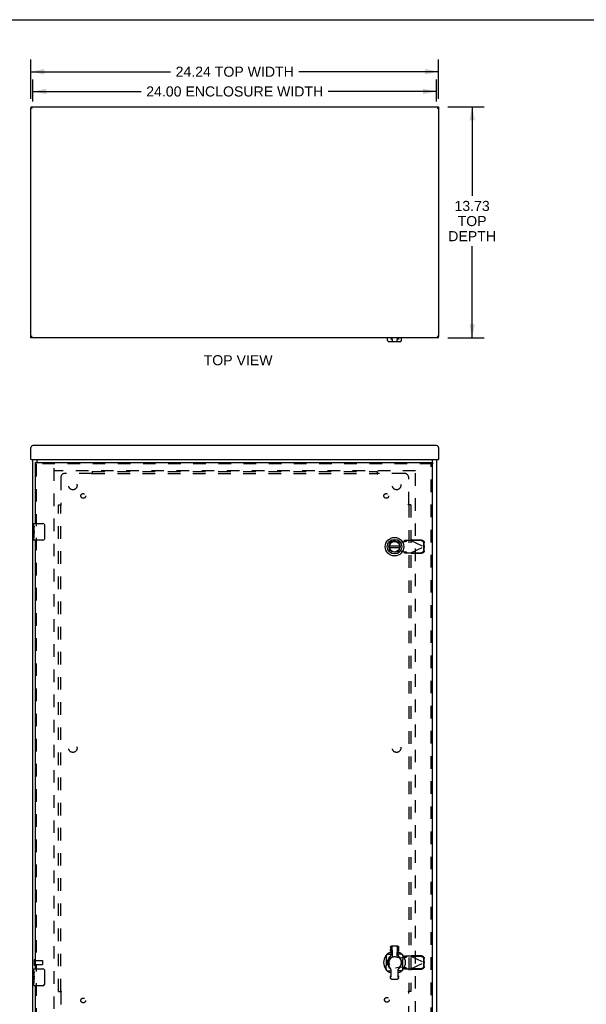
# Model space of a CAD drawing. Header units: inches. Extents: x 0 to 136, y 0 to 88.
# Tile 3 of 5: x 33 to 67, y 29 to 88. Entities that reach past the tile are written whole.
import ezdxf

# ---------------------------------------------------------------- set-up
doc = ezdxf.new("R2010")
doc.units = ezdxf.units.IN
doc.header["$LTSCALE"] = 7.48
doc.header["$MEASUREMENT"] = 0
doc.linetypes.add('HIDDEN', pattern=[0.2, 0.1, -0.1])
doc.layers.get('0').update_dxf_attribs({"linetype": 'CONTINUOUS'})
for name, color, linetype in [('DEFAULT_2', 8, 'HIDDEN'), ('DIMENSIONS', 7, 'CONTINUOUS'), ('DOOR_ASSEMBLY', 7, 'CONTINUOUS'), ('SUBPANEL', 7, 'CONTINUOUS')]:
    doc.layers.add(name, color=color, linetype=linetype)
doc.styles.get("Standard").update_dxf_attribs({"font": 'arial.ttf'})
doc.dimstyles.new('DIMSTYLE_1', dxfattribs={"dimtxt": 0.6, "dimasz": 0.8, "dimexe": 0.09, "dimexo": 0.07, "dimgap": 0.0375, "dimtad": 0, "dimtih": 1, "dimtoh": 1, "dimzin": 4, "dimdsep": 46, "dimtxsty": 'Standard', "dimblk": '_FILLED', "dimblk1": '_FILLED', "dimblk2": '_FILLED', "dimcen": 0.09, "dimadec": 3, "dimazin": 1, "dimtfac": 1, "dimtdec": 3, "dimtofl": 0, "dimtmove": 0, "dimatfit": 3, "dimldrblk": '_FILLED', "dimfxl": 0, "dimtolj": 1, "dimtzin": 4, "dimarcsym": 0})

# ---------------------------------------------------------------- blocks, each defined once
blk = doc.blocks.new('_FILLED')
at = {"color": 0, "linetype": 'ByBlock'}
blk.add_solid([(0, 0), (-1, 0.2), (-1, -0.2)], dxfattribs=at)
blk = doc.blocks.new('*D1')
at = {"layer": 'DIMENSIONS', "color": 2, "linetype": 'Continuous'}
for p, q in [((58.493, 82.815), (60.648, 82.815)), ((59.928, 82.815), (59.928, 77.521)), ((59.928, 69.082), (59.928, 74.521)), ((58.493, 69.082), (60.648, 69.082))]:
    blk.add_line(p, q, dxfattribs=at)
at = {"layer": 'DIMENSIONS', "color": 2, "linetype": 'Continuous', "xscale": 0.8, "yscale": 0.8, "zscale": 0.8}
for p, rotation in [((59.928, 82.815), 90), ((59.928, 69.082), 270)]:
    blk.add_blockref('_FILLED', p, dxfattribs=dict(at, rotation=rotation))
at = {"layer": 'DIMENSIONS', "color": 2, "linetype": 'Continuous', "insert": (59.928, 77.221), "char_height": 0.6, "width": 2.83494, "attachment_point": 2, "line_spacing_factor": 0.9}
blk.add_mtext('13.73\\PTOP\\PDEPTH', dxfattribs=at)
blk = doc.blocks.new('*D2')
at = {"layer": 'DIMENSIONS', "color": 2, "linetype": 'Continuous'}
for p, q in [((33.815, 83.134), (33.815, 84.451)), ((57.815, 83.134), (57.815, 84.451)), ((33.815, 83.731), (40.26, 83.731)), ((57.815, 83.731), (51.37, 83.731))]:
    blk.add_line(p, q, dxfattribs=at)
at = {"layer": 'DIMENSIONS', "color": 2, "linetype": 'Continuous', "xscale": 0.8, "yscale": 0.8, "zscale": 0.8, "rotation": 180}
blk.add_blockref('_FILLED', (33.815, 83.731), dxfattribs=at)
at = {"layer": 'DIMENSIONS', "color": 2, "linetype": 'Continuous', "xscale": 0.8, "yscale": 0.8, "zscale": 0.8}
blk.add_blockref('_FILLED', (57.815, 83.731), dxfattribs=at)
at = {"layer": 'DIMENSIONS', "color": 2, "linetype": 'Continuous', "insert": (45.815, 84.031), "char_height": 0.6, "width": 10.51004, "attachment_point": 2, "line_spacing_factor": 0.9}
blk.add_mtext('24.00 ENCLOSURE WIDTH', dxfattribs=at)
blk = doc.blocks.new('*D3')
at = {"layer": 'DIMENSIONS', "color": 2, "linetype": 'Continuous'}
for p, q in [((33.697, 83.3), (33.697, 85.626)), ((57.933, 83.3), (57.933, 85.626)), ((33.697, 84.906), (42.004, 84.906)), ((57.933, 84.906), (49.626, 84.906))]:
    blk.add_line(p, q, dxfattribs=at)
at = {"layer": 'DIMENSIONS', "color": 2, "linetype": 'Continuous', "xscale": 0.8, "yscale": 0.8, "zscale": 0.8, "rotation": 180}
blk.add_blockref('_FILLED', (33.697, 84.906), dxfattribs=at)
at = {"layer": 'DIMENSIONS', "color": 2, "linetype": 'Continuous', "xscale": 0.8, "yscale": 0.8, "zscale": 0.8}
blk.add_blockref('_FILLED', (57.933, 84.906), dxfattribs=at)
at = {"layer": 'DIMENSIONS', "color": 2, "linetype": 'Continuous', "insert": (45.815, 85.206), "char_height": 0.6, "width": 7.02156, "attachment_point": 2, "line_spacing_factor": 0.9}
blk.add_mtext('24.24 TOP WIDTH', dxfattribs=at)

msp = doc.modelspace()

# ---------------------------------------------------------------- linework, layer by layer
at = {"color": 7, "linetype": 'Continuous'}
for p, q in [((0, 88), (136, 88)), ((33.697, 82.815), (33.697, 82.74)), ((57.933, 82.815), (57.933, 82.74)), ((33.697, 69.082), (33.697, 69.157)), ((57.933, 69.082), (57.933, 69.157)), ((33.717, 61.835), (33.697, 61.835)), ((57.913, 61.835), (57.933, 61.835))]:
    msp.add_line(p, q, dxfattribs=at)
at = {"color": 3, "linetype": 'Continuous'}
for p, q in [((33.697, 82.815), (57.933, 82.815)), ((33.697, 69.157), (33.697, 82.74)), ((57.933, 82.74), (57.933, 69.157)), ((57.933, 69.082), (33.697, 69.082)), ((33.697, 61.835), (33.697, 62.543)), ((57.816, 62.66), (33.814, 62.66)), ((57.933, 62.543), (57.933, 61.835)), ((33.717, 61.835), (57.913, 61.835)), ((33.815, 26.66), (33.815, 61.835)), ((34.055, 61.835), (34.055, 61.648)), ((57.575, 61.305), (57.575, 61.835)), ((57.815, 61.835), (57.815, 26.66))]:
    msp.add_line(p, q, dxfattribs=at)
at = {"color": 7, "linetype": 'Continuous'}
for points in [[(33.772, 82.72), (33.771, 82.721), (33.769, 82.722), (33.767, 82.722), (33.765, 82.723), (33.763, 82.724), (33.761, 82.725), (33.76, 82.726), (33.758, 82.726), (33.756, 82.727), (33.754, 82.728), (33.752, 82.729), (33.75, 82.729), (33.748, 82.73), (33.746, 82.731), (33.744, 82.731), (33.743, 82.732), (33.741, 82.733), (33.739, 82.733), (33.737, 82.734), (33.735, 82.734), (33.733, 82.735), (33.731, 82.735), (33.729, 82.736), (33.727, 82.736), (33.726, 82.737), (33.724, 82.737), (33.722, 82.737), (33.72, 82.738), (33.718, 82.738), (33.716, 82.738), (33.714, 82.738), (33.712, 82.739), (33.71, 82.739), (33.709, 82.739), (33.707, 82.739), (33.705, 82.739), (33.703, 82.739), (33.701, 82.74), (33.699, 82.74), (33.697, 82.74)], [(57.933, 82.74), (57.931, 82.74), (57.929, 82.74), (57.928, 82.739), (57.926, 82.739), (57.924, 82.739), (57.922, 82.739), (57.92, 82.739), (57.918, 82.739), (57.916, 82.738), (57.914, 82.738), (57.912, 82.738), (57.911, 82.738), (57.909, 82.737), (57.907, 82.737), (57.905, 82.737), (57.903, 82.736), (57.901, 82.736), (57.899, 82.735), (57.897, 82.735), (57.895, 82.734), (57.894, 82.734), (57.892, 82.733), (57.89, 82.733), (57.888, 82.732), (57.886, 82.731), (57.884, 82.731), (57.882, 82.73), (57.88, 82.729), (57.879, 82.729), (57.877, 82.728), (57.875, 82.727), (57.873, 82.726), (57.871, 82.726), (57.869, 82.725), (57.867, 82.724), (57.865, 82.723), (57.863, 82.722), (57.862, 82.722), (57.86, 82.721), (57.858, 82.72)], [(33.697, 69.157), (33.699, 69.157), (33.701, 69.157), (33.703, 69.157), (33.705, 69.157), (33.707, 69.157), (33.709, 69.157), (33.71, 69.157), (33.712, 69.157), (33.714, 69.158), (33.716, 69.158), (33.718, 69.158), (33.72, 69.158), (33.722, 69.159), (33.724, 69.159), (33.726, 69.16), (33.727, 69.16), (33.729, 69.16), (33.731, 69.161), (33.733, 69.161), (33.735, 69.162), (33.737, 69.162), (33.739, 69.163), (33.741, 69.163), (33.743, 69.164), (33.744, 69.165), (33.746, 69.165), (33.748, 69.166), (33.75, 69.167), (33.752, 69.167), (33.754, 69.168), (33.756, 69.169), (33.758, 69.17), (33.76, 69.17), (33.761, 69.171), (33.763, 69.172), (33.765, 69.173), (33.767, 69.174), (33.769, 69.175), (33.771, 69.175), (33.772, 69.176)], [(57.858, 69.176), (57.86, 69.175), (57.862, 69.175), (57.863, 69.174), (57.865, 69.173), (57.867, 69.172), (57.869, 69.171), (57.871, 69.17), (57.873, 69.17), (57.875, 69.169), (57.877, 69.168), (57.879, 69.167), (57.88, 69.167), (57.882, 69.166), (57.884, 69.165), (57.886, 69.165), (57.888, 69.164), (57.89, 69.163), (57.892, 69.163), (57.894, 69.162), (57.895, 69.162), (57.897, 69.161), (57.899, 69.161), (57.901, 69.16), (57.903, 69.16), (57.905, 69.16), (57.907, 69.159), (57.909, 69.159), (57.911, 69.158), (57.912, 69.158), (57.914, 69.158), (57.916, 69.158), (57.918, 69.157), (57.92, 69.157), (57.922, 69.157), (57.924, 69.157), (57.926, 69.157), (57.928, 69.157), (57.929, 69.157), (57.931, 69.157), (57.933, 69.157)]]:
    msp.add_lwpolyline(points, dxfattribs=at)
at = {"color": 3, "linetype": 'Continuous'}
for centre, radius, start, end in [((33.814, 62.543), 0.117, 90, 180), ((57.816, 62.543), 0.117, 0, 90), ((57.513, 61.305), 0.0625, 327.1794, 360)]:
    msp.add_arc(centre, radius, start, end, dxfattribs=at)
at = {"layer": 'DEFAULT_2', "color": 8, "linetype": 'HIDDEN'}
for p, q in [((35.065, 61.311), (35.065, 27.365)), ((56.565, 61.167), (35.065, 61.167)), ((56.565, 27.365), (56.565, 61.311)), ((33.89, 32.052), (33.89, 31.768)), ((33.933, 32.052), (33.933, 31.768)), ((33.933, 32.034), (34.38, 32.034)), ((33.933, 31.786), (34.38, 31.786)), ((34.39, 32.024), (34.39, 31.796))]:
    msp.add_line(p, q, dxfattribs=at)
for centre, radius, start, end in [((33.912, 32.052), 0.0215, 0, 180), ((33.912, 31.768), 0.0215, 180, 360), ((34.38, 32.024), 0.01, 0, 90), ((34.38, 31.796), 0.01, 270, 360)]:
    msp.add_arc(centre, radius, start, end, dxfattribs=at)
at = {"layer": 'DOOR_ASSEMBLY', "color": 7, "linetype": 'Continuous'}
for p, q in [((54.906, 68.917), (54.906, 69.082)), ((54.965, 68.858), (55.665, 68.858)), ((55.107, 69.062), (55.106, 69.082)), ((55.107, 69.062), (55.108, 69.056)), ((55.108, 69.056), (55.109, 69.029)), ((55.109, 69.029), (55.111, 69.001)), ((55.111, 69.001), (55.111, 68.995)), ((55.111, 68.995), (55.112, 68.973)), ((55.112, 68.973), (55.111, 68.995)), ((55.163, 69.082), (55.173, 68.89)), ((55.467, 69.082), (55.458, 68.89)), ((55.524, 69.082), (55.518, 68.973)), ((55.52, 69.005), (55.518, 68.973)), ((55.521, 69.034), (55.52, 69.013)), ((55.52, 69.013), (55.52, 69.005)), ((55.522, 69.042), (55.521, 69.034)), ((55.522, 69.042), (55.524, 69.082)), ((55.524, 69.082), (55.524, 69.075)), ((55.575, 68.965), (55.58, 69.082)), ((55.725, 68.917), (55.725, 69.082)), ((33.94, 61.648), (33.94, 61.573)), ((57.565, 61.648), (57.565, 61.573)), ((33.88, 57.87), (33.88, 58.014)), ((33.895, 58.029), (34.405, 58.029)), ((33.88, 57.614), (33.88, 57.867)), ((33.889, 57.812), (33.88, 57.812)), ((33.88, 57.644), (33.89, 57.644)), ((33.88, 57.044), (33.88, 57.612)), ((33.883, 57.581), (33.88, 57.581)), ((33.88, 57.45), (33.889, 57.45)), ((33.88, 57.414), (33.89, 57.414)), ((33.89, 57.644), (33.89, 57.801)), ((33.89, 57.461), (33.89, 57.514)), ((33.89, 57.183), (33.89, 57.414)), ((34.505, 57.929), (34.505, 57.129)), ((33.88, 57.351), (33.89, 57.351)), ((33.88, 57.183), (33.89, 57.183)), ((34.405, 57.029), (33.895, 57.029)), ((55.627, 56.687), (55.002, 56.687)), ((55.002, 56.608), (55.627, 56.608)), ((55.079, 32.835), (55.079, 32.589)), ((55.138, 32.895), (55.492, 32.895)), ((55.551, 32.836), (55.551, 32.589)), ((54.827, 32.263), (54.825, 32.229)), ((55.04, 32.213), (55.051, 32.225)), ((55.079, 32.589), (55.095, 32.589)), ((55.091, 32.415), (55.091, 32.33)), ((55.535, 32.589), (55.551, 32.589)), ((55.539, 32.33), (55.539, 32.415)), ((55.569, 32.238), (55.579, 32.225)), ((55.579, 32.225), (55.591, 32.213)), ((55.668, 32.398), (55.634, 32.4)), ((54.821, 32.09), (54.821, 31.731)), ((55.809, 31.731), (55.809, 32.09)), ((33.88, 31.37), (33.88, 31.514)), ((33.88, 31.114), (33.88, 31.367)), ((33.889, 31.312), (33.88, 31.312)), ((33.88, 31.144), (33.89, 31.144)), ((33.88, 30.544), (33.88, 31.112)), ((33.883, 31.081), (33.88, 31.081)), ((33.89, 31.144), (33.89, 31.301)), ((33.895, 31.529), (34.405, 31.529)), ((34.505, 31.429), (34.505, 30.629)), ((54.962, 31.422), (54.997, 31.42)), ((55.051, 31.596), (55.04, 31.607)), ((55.062, 31.583), (55.051, 31.596)), ((55.079, 31.123), (55.099, 31.123)), ((55.079, 30.985), (55.079, 31.123)), ((55.085, 31.417), (55.093, 31.417)), ((55.091, 31.491), (55.091, 31.422)), ((55.091, 31.422), (55.092, 31.418)), ((55.532, 31.123), (55.552, 31.123)), ((55.546, 31.417), (55.538, 31.417)), ((55.539, 31.422), (55.539, 31.491)), ((55.552, 30.985), (55.552, 31.123)), ((55.591, 31.608), (55.579, 31.596)), ((55.803, 31.557), (55.805, 31.592)), ((33.88, 30.95), (33.889, 30.95)), ((33.88, 30.914), (33.89, 30.914)), ((33.88, 30.851), (33.89, 30.851)), ((33.88, 30.683), (33.89, 30.683)), ((33.89, 30.961), (33.89, 31.014)), ((33.89, 30.683), (33.89, 30.914)), ((34.405, 30.529), (33.895, 30.529)), ((55.138, 30.926), (55.493, 30.926))]:
    msp.add_line(p, q, dxfattribs=at)
at = {"layer": 'DOOR_ASSEMBLY', "color": 3, "linetype": 'Continuous'}
for p, q in [((33.94, 61.648), (57.565, 61.648)), ((33.94, 61.573), (33.94, 58.029)), ((57.565, 26.985), (57.565, 61.573)), ((33.94, 57.029), (33.94, 31.529)), ((33.94, 30.529), (33.94, 26.985))]:
    msp.add_line(p, q, dxfattribs=at)
at = {"layer": 'DOOR_ASSEMBLY', "color": 8, "linetype": 'HIDDEN'}
for p, q in [((57.565, 61.573), (33.94, 61.573)), ((34.015, 61.573), (34.015, 57.874)), ((57.49, 26.985), (57.49, 61.573)), ((34.015, 57.184), (34.015, 31.374)), ((55.375, 56.976), (55.669, 56.923)), ((55.669, 56.923), (55.866, 56.961)), ((55.866, 56.961), (55.898, 56.963)), ((55.911, 57.021), (55.87, 56.975)), ((55.87, 56.975), (56.025, 56.975)), ((56.285, 57.021), (55.911, 57.021)), ((56.025, 56.975), (56.066, 57.021)), ((56.285, 57.021), (57.073, 56.647)), ((56.313, 57.008), (56.333, 57.049)), ((56.904, 56.998), (56.313, 57.008)), ((56.924, 57.039), (56.333, 57.049)), ((57.066, 56.65), (57.063, 56.843)), ((57.086, 56.692), (57.083, 56.885)), ((55.669, 56.372), (55.375, 56.318)), ((55.866, 56.334), (55.669, 56.372)), ((56.025, 56.319), (55.87, 56.319)), ((55.87, 56.319), (55.911, 56.273)), ((55.911, 56.273), (56.285, 56.273)), ((56.066, 56.273), (56.025, 56.319)), ((56.285, 56.273), (57.073, 56.647)), ((56.301, 56.264), (56.285, 56.273)), ((56.313, 56.287), (56.904, 56.297)), ((56.333, 56.245), (56.313, 56.287)), ((56.333, 56.245), (56.924, 56.255)), ((57.063, 56.451), (57.066, 56.644)), ((57.086, 56.692), (57.066, 56.65)), ((57.066, 56.644), (57.086, 56.603)), ((57.077, 56.662), (57.073, 56.647)), ((57.073, 56.647), (57.077, 56.632)), ((57.082, 56.677), (57.077, 56.662)), ((57.077, 56.632), (57.082, 56.617)), ((57.086, 56.692), (57.082, 56.677)), ((57.082, 56.617), (57.086, 56.603)), ((57.083, 56.41), (57.086, 56.603)), ((55.375, 32.24), (55.67, 32.186)), ((55.67, 32.186), (55.866, 32.224)), ((55.866, 32.224), (55.898, 32.226)), ((55.912, 32.284), (55.87, 32.238)), ((55.87, 32.238), (56.025, 32.238)), ((56.286, 32.284), (55.912, 32.284)), ((56.025, 32.238), (56.067, 32.284)), ((56.286, 32.284), (57.073, 31.91)), ((56.314, 32.271), (56.334, 32.312)), ((56.904, 32.261), (56.314, 32.271)), ((56.924, 32.302), (56.334, 32.312)), ((55.67, 31.635), (55.375, 31.581)), ((55.866, 31.597), (55.67, 31.635)), ((56.286, 31.536), (57.073, 31.91)), ((57.067, 31.913), (57.063, 32.106)), ((57.063, 31.714), (57.067, 31.907)), ((57.086, 31.955), (57.067, 31.913)), ((57.067, 31.907), (57.086, 31.866)), ((57.078, 31.925), (57.073, 31.91)), ((57.073, 31.91), (57.078, 31.895)), ((57.082, 31.94), (57.078, 31.925)), ((57.078, 31.895), (57.082, 31.88)), ((57.086, 31.955), (57.082, 31.94)), ((57.082, 31.88), (57.086, 31.866)), ((57.086, 31.955), (57.083, 32.148)), ((57.083, 31.673), (57.086, 31.866)), ((56.025, 31.582), (55.87, 31.582)), ((55.87, 31.582), (55.912, 31.536)), ((55.912, 31.536), (56.286, 31.536)), ((56.067, 31.536), (56.025, 31.582)), ((56.302, 31.527), (56.286, 31.536)), ((56.314, 31.55), (56.904, 31.56)), ((56.334, 31.508), (56.314, 31.55)), ((56.334, 31.508), (56.924, 31.518)), ((34.015, 30.684), (34.015, 26.985))]:
    msp.add_line(p, q, dxfattribs=at)
at = {"layer": 'DOOR_ASSEMBLY', "color": 7, "linetype": 'Continuous'}
for points in [[(54.906, 68.917), (54.906, 68.913), (54.907, 68.906), (54.908, 68.899), (54.911, 68.892), (54.914, 68.886), (54.918, 68.88), (54.923, 68.875), (54.928, 68.87), (54.934, 68.866), (54.94, 68.863), (54.947, 68.86), (54.954, 68.859), (54.961, 68.858), (54.965, 68.858)], [(55.666, 68.858), (55.669, 68.858), (55.676, 68.859), (55.683, 68.86), (55.69, 68.863), (55.696, 68.866), (55.702, 68.87), (55.707, 68.875), (55.712, 68.88), (55.716, 68.886), (55.72, 68.892), (55.722, 68.899), (55.724, 68.906), (55.725, 68.913), (55.725, 68.917)], [(33.88, 57.87), (33.88, 57.867), (33.881, 57.862), (33.882, 57.857), (33.883, 57.851), (33.884, 57.844), (33.886, 57.837), (33.887, 57.828), (33.888, 57.819)], [(33.88, 57.614), (33.88, 57.607), (33.881, 57.599), (33.882, 57.591), (33.883, 57.582)], [(33.883, 57.582), (33.886, 57.555), (33.887, 57.546), (33.888, 57.538), (33.889, 57.529), (33.89, 57.521), (33.89, 57.514)], [(33.89, 57.461), (33.89, 57.454), (33.889, 57.448), (33.889, 57.442), (33.888, 57.436), (33.888, 57.43), (33.887, 57.425)], [(33.888, 57.819), (33.889, 57.81), (33.89, 57.801)], [(34.498, 57.965), (34.5, 57.96), (34.502, 57.954), (34.503, 57.948), (34.504, 57.942), (34.505, 57.935), (34.505, 57.929)], [(34.505, 57.129), (34.505, 57.123), (34.504, 57.117), (34.503, 57.11), (34.502, 57.104), (34.5, 57.099), (34.498, 57.093)], [(55.079, 32.835), (55.079, 32.843), (55.081, 32.851), (55.083, 32.858), (55.087, 32.865), (55.091, 32.871), (55.096, 32.877), (55.102, 32.882), (55.108, 32.887), (55.115, 32.89), (55.123, 32.892), (55.13, 32.894), (55.138, 32.895)], [(55.157, 32.895), (55.158, 32.894), (55.158, 32.892), (55.158, 32.889), (55.159, 32.885), (55.159, 32.88), (55.159, 32.874), (55.159, 32.867), (55.16, 32.859), (55.16, 32.851), (55.16, 32.841)], [(55.16, 32.841), (55.162, 32.772), (55.164, 32.701), (55.166, 32.628), (55.168, 32.554), (55.169, 32.477), (55.17, 32.4), (55.172, 32.321), (55.173, 32.242)], [(55.47, 32.841), (55.468, 32.772), (55.466, 32.701), (55.464, 32.628), (55.463, 32.554), (55.461, 32.477), (55.46, 32.4), (55.459, 32.321), (55.458, 32.242)], [(55.47, 32.841), (55.47, 32.851), (55.471, 32.86), (55.471, 32.867), (55.471, 32.874), (55.471, 32.88), (55.472, 32.885), (55.472, 32.889), (55.472, 32.892), (55.472, 32.894), (55.473, 32.895)], [(55.492, 32.895), (55.5, 32.894), (55.507, 32.893), (55.515, 32.89), (55.522, 32.887), (55.528, 32.882), (55.534, 32.877), (55.539, 32.871), (55.543, 32.865), (55.547, 32.858), (55.549, 32.851), (55.551, 32.843), (55.551, 32.836)], [(54.805, 32.316), (54.807, 32.318), (54.809, 32.32), (54.811, 32.322), (54.813, 32.324), (54.814, 32.325), (54.816, 32.326), (54.817, 32.327), (54.818, 32.328), (54.819, 32.328), (54.82, 32.328), (54.821, 32.328), (54.822, 32.328), (54.823, 32.327), (54.824, 32.327), (54.825, 32.326), (54.825, 32.325), (54.826, 32.324), (54.826, 32.322), (54.827, 32.321), (54.827, 32.319), (54.828, 32.316), (54.828, 32.314), (54.828, 32.311), (54.828, 32.307), (54.829, 32.303), (54.829, 32.299)], [(54.825, 32.229), (54.825, 32.218), (54.824, 32.207), (54.824, 32.196), (54.823, 32.183), (54.822, 32.17), (54.822, 32.156), (54.822, 32.141), (54.821, 32.125), (54.821, 32.108), (54.821, 32.09)], [(54.829, 32.299), (54.829, 32.295), (54.828, 32.289), (54.828, 32.284), (54.828, 32.277), (54.828, 32.271), (54.827, 32.263)], [(54.926, 32.397), (54.922, 32.397), (54.918, 32.397), (54.915, 32.397), (54.912, 32.397), (54.909, 32.398), (54.907, 32.398), (54.905, 32.399), (54.903, 32.399), (54.902, 32.4), (54.901, 32.4), (54.9, 32.401), (54.899, 32.402), (54.898, 32.403), (54.898, 32.403), (54.897, 32.404), (54.897, 32.405), (54.898, 32.406), (54.898, 32.407), (54.899, 32.409), (54.899, 32.41), (54.9, 32.411), (54.902, 32.413), (54.903, 32.415), (54.905, 32.416), (54.907, 32.418), (54.91, 32.42)], [(54.926, 32.397), (54.931, 32.397), (54.936, 32.397), (54.942, 32.397), (54.948, 32.398), (54.955, 32.398), (54.962, 32.398), (54.997, 32.4)], [(54.997, 32.4), (55.007, 32.401), (55.018, 32.401), (55.03, 32.402), (55.042, 32.403), (55.056, 32.403), (55.07, 32.403), (55.085, 32.404), (55.091, 32.404)], [(55.051, 32.225), (55.061, 32.238), (55.07, 32.251), (55.078, 32.266), (55.084, 32.281), (55.088, 32.297), (55.09, 32.313), (55.091, 32.33)], [(55.08, 32.589), (55.08, 32.604), (55.081, 32.618), (55.081, 32.631), (55.082, 32.643), (55.082, 32.654), (55.083, 32.664), (55.084, 32.672), (55.084, 32.679), (55.085, 32.685), (55.086, 32.689), (55.087, 32.691), (55.088, 32.692)], [(55.088, 32.692), (55.088, 32.691), (55.089, 32.689), (55.09, 32.685), (55.091, 32.68), (55.091, 32.673), (55.092, 32.665), (55.093, 32.656), (55.093, 32.646), (55.094, 32.634), (55.094, 32.622), (55.095, 32.609), (55.095, 32.595), (55.095, 32.581), (55.095, 32.566), (55.095, 32.551), (55.095, 32.536), (55.095, 32.521), (55.095, 32.506), (55.095, 32.492), (55.094, 32.478), (55.094, 32.465), (55.094, 32.453), (55.093, 32.442), (55.093, 32.432), (55.092, 32.422), (55.091, 32.415)], [(55.539, 32.33), (55.536, 32.333), (55.532, 32.336), (55.529, 32.339), (55.525, 32.342), (55.522, 32.345), (55.518, 32.348)], [(55.539, 32.415), (55.538, 32.423), (55.538, 32.432), (55.537, 32.442), (55.537, 32.453), (55.536, 32.465), (55.536, 32.478), (55.535, 32.492), (55.535, 32.507), (55.535, 32.521), (55.535, 32.536), (55.535, 32.551), (55.535, 32.566), (55.535, 32.581), (55.535, 32.595), (55.536, 32.609), (55.536, 32.622), (55.536, 32.634), (55.537, 32.646), (55.538, 32.656), (55.538, 32.666), (55.539, 32.673), (55.54, 32.68), (55.54, 32.685), (55.541, 32.689), (55.542, 32.691), (55.543, 32.692)], [(55.634, 32.4), (55.623, 32.401), (55.612, 32.401), (55.601, 32.402), (55.588, 32.403), (55.575, 32.403), (55.561, 32.403), (55.546, 32.404), (55.539, 32.404)], [(55.539, 32.33), (55.54, 32.314), (55.542, 32.297), (55.547, 32.282), (55.553, 32.266), (55.56, 32.252), (55.569, 32.238)], [(55.543, 32.692), (55.543, 32.691), (55.544, 32.689), (55.545, 32.685), (55.546, 32.679), (55.546, 32.672), (55.547, 32.664), (55.548, 32.654), (55.548, 32.643), (55.549, 32.631), (55.549, 32.618), (55.55, 32.604), (55.55, 32.589)], [(55.704, 32.397), (55.699, 32.397), (55.694, 32.397), (55.689, 32.397), (55.682, 32.398), (55.676, 32.398), (55.668, 32.398)], [(55.721, 32.42), (55.723, 32.418), (55.725, 32.416), (55.727, 32.415), (55.729, 32.413), (55.73, 32.411), (55.731, 32.41), (55.732, 32.409), (55.732, 32.407), (55.733, 32.406), (55.733, 32.405), (55.733, 32.404), (55.733, 32.403), (55.732, 32.403), (55.732, 32.402), (55.731, 32.401), (55.73, 32.4), (55.729, 32.4), (55.727, 32.399), (55.726, 32.399), (55.724, 32.398), (55.721, 32.398), (55.719, 32.397), (55.716, 32.397), (55.712, 32.397), (55.708, 32.397), (55.704, 32.397)], [(55.802, 32.299), (55.802, 32.303), (55.802, 32.307), (55.802, 32.311), (55.802, 32.314), (55.803, 32.316), (55.803, 32.319), (55.804, 32.321), (55.804, 32.322), (55.805, 32.324), (55.805, 32.325), (55.806, 32.326), (55.807, 32.327), (55.807, 32.327), (55.808, 32.328), (55.809, 32.328), (55.81, 32.328), (55.811, 32.328), (55.812, 32.328), (55.814, 32.327), (55.815, 32.326), (55.816, 32.325), (55.818, 32.324), (55.82, 32.322), (55.821, 32.32), (55.823, 32.318), (55.825, 32.316)], [(55.802, 32.299), (55.802, 32.295), (55.802, 32.289), (55.802, 32.284), (55.802, 32.277), (55.803, 32.271), (55.803, 32.263), (55.805, 32.229)], [(55.805, 32.229), (55.806, 32.218), (55.806, 32.207), (55.807, 32.196), (55.807, 32.183), (55.808, 32.17), (55.808, 32.156), (55.809, 32.141), (55.809, 32.125), (55.809, 32.108), (55.809, 32.09)], [(54.825, 31.592), (54.825, 31.602), (54.824, 31.613), (54.824, 31.625), (54.823, 31.637), (54.822, 31.651), (54.822, 31.665), (54.822, 31.68), (54.821, 31.696), (54.821, 31.713), (54.821, 31.731)], [(55.805, 31.592), (55.806, 31.602), (55.806, 31.613), (55.807, 31.625), (55.807, 31.637), (55.808, 31.651), (55.808, 31.665), (55.809, 31.68), (55.809, 31.696), (55.809, 31.713), (55.809, 31.731)], [(33.88, 31.37), (33.88, 31.367), (33.881, 31.362), (33.882, 31.357), (33.883, 31.351), (33.884, 31.344), (33.886, 31.337), (33.887, 31.328), (33.888, 31.319)], [(33.88, 31.114), (33.88, 31.107), (33.881, 31.099), (33.882, 31.091), (33.883, 31.082)], [(33.883, 31.082), (33.886, 31.055), (33.887, 31.046), (33.888, 31.038), (33.889, 31.029), (33.89, 31.021), (33.89, 31.014)], [(33.888, 31.319), (33.889, 31.31), (33.89, 31.301)], [(34.498, 31.465), (34.5, 31.46), (34.502, 31.454), (34.503, 31.448), (34.504, 31.442), (34.505, 31.435), (34.505, 31.429)], [(54.829, 31.521), (54.829, 31.517), (54.828, 31.513), (54.828, 31.51), (54.828, 31.507), (54.828, 31.504), (54.827, 31.502), (54.827, 31.5), (54.826, 31.498), (54.826, 31.497), (54.825, 31.496), (54.825, 31.495), (54.824, 31.494), (54.823, 31.493), (54.822, 31.493), (54.821, 31.493), (54.82, 31.493), (54.819, 31.493), (54.818, 31.493), (54.817, 31.494), (54.816, 31.494), (54.814, 31.495), (54.813, 31.497), (54.811, 31.498), (54.809, 31.5), (54.807, 31.502), (54.805, 31.505)], [(54.829, 31.521), (54.829, 31.526), (54.828, 31.531), (54.828, 31.537), (54.828, 31.543), (54.828, 31.55), (54.827, 31.557), (54.825, 31.592)], [(54.91, 31.4), (54.907, 31.402), (54.905, 31.404), (54.903, 31.406), (54.902, 31.408), (54.9, 31.409), (54.899, 31.411), (54.899, 31.412), (54.898, 31.413), (54.898, 31.414), (54.897, 31.415), (54.897, 31.416), (54.898, 31.417), (54.898, 31.418), (54.899, 31.419), (54.9, 31.42), (54.901, 31.42), (54.902, 31.421), (54.903, 31.421), (54.905, 31.422), (54.907, 31.422), (54.909, 31.423), (54.912, 31.423), (54.915, 31.423), (54.918, 31.424), (54.922, 31.424), (54.926, 31.424)], [(54.926, 31.424), (54.931, 31.424), (54.936, 31.424), (54.942, 31.423), (54.948, 31.423), (54.955, 31.423), (54.962, 31.422)], [(54.997, 31.42), (55.007, 31.42), (55.018, 31.419), (55.03, 31.419), (55.042, 31.418), (55.056, 31.418), (55.07, 31.417), (55.085, 31.417)], [(55.091, 31.491), (55.091, 31.507), (55.088, 31.523), (55.084, 31.539), (55.078, 31.554), (55.071, 31.569), (55.062, 31.583)], [(55.09, 31.03), (55.089, 31.031), (55.088, 31.034), (55.087, 31.039), (55.086, 31.046), (55.085, 31.055), (55.084, 31.066), (55.083, 31.078), (55.082, 31.091), (55.082, 31.106), (55.081, 31.123)], [(55.092, 31.418), (55.093, 31.412), (55.094, 31.404), (55.095, 31.394), (55.096, 31.382), (55.097, 31.369), (55.098, 31.355), (55.098, 31.34), (55.099, 31.323), (55.099, 31.306), (55.1, 31.288), (55.1, 31.269), (55.1, 31.249), (55.1, 31.229), (55.1, 31.21), (55.1, 31.19), (55.1, 31.172), (55.099, 31.154), (55.099, 31.136), (55.099, 31.119), (55.098, 31.104), (55.097, 31.09), (55.097, 31.078), (55.096, 31.066), (55.095, 31.055), (55.094, 31.047), (55.093, 31.039), (55.092, 31.034), (55.091, 31.031), (55.09, 31.03)], [(55.541, 31.03), (55.54, 31.031), (55.539, 31.034), (55.538, 31.039), (55.537, 31.045), (55.536, 31.054), (55.535, 31.063), (55.534, 31.075), (55.534, 31.089), (55.533, 31.103), (55.532, 31.119), (55.532, 31.136), (55.531, 31.154), (55.531, 31.172), (55.531, 31.19), (55.531, 31.209), (55.531, 31.229), (55.531, 31.249), (55.531, 31.268), (55.531, 31.287), (55.531, 31.306), (55.532, 31.323), (55.532, 31.34), (55.533, 31.355), (55.534, 31.37), (55.534, 31.383), (55.535, 31.394), (55.536, 31.404), (55.537, 31.412)], [(55.537, 31.412), (55.538, 31.418), (55.539, 31.422)], [(55.579, 31.596), (55.569, 31.583), (55.56, 31.569), (55.553, 31.554), (55.547, 31.539), (55.543, 31.523), (55.54, 31.507), (55.539, 31.491)], [(55.55, 31.123), (55.549, 31.107), (55.548, 31.092), (55.548, 31.078), (55.547, 31.066), (55.546, 31.055), (55.545, 31.046), (55.544, 31.039), (55.543, 31.034), (55.542, 31.031), (55.541, 31.03)], [(55.634, 31.42), (55.623, 31.42), (55.612, 31.419), (55.601, 31.419), (55.588, 31.418), (55.575, 31.418), (55.561, 31.417), (55.546, 31.417)], [(55.704, 31.424), (55.699, 31.424), (55.694, 31.424), (55.689, 31.423), (55.682, 31.423), (55.676, 31.423), (55.668, 31.422), (55.634, 31.42)], [(55.704, 31.424), (55.708, 31.424), (55.712, 31.424), (55.716, 31.423), (55.718, 31.423), (55.721, 31.423), (55.723, 31.422), (55.725, 31.422), (55.727, 31.421), (55.729, 31.421), (55.73, 31.42), (55.731, 31.42), (55.732, 31.419), (55.732, 31.418), (55.733, 31.417), (55.733, 31.416), (55.733, 31.415), (55.733, 31.414), (55.732, 31.413), (55.732, 31.412), (55.731, 31.411), (55.73, 31.409), (55.729, 31.408), (55.727, 31.406), (55.725, 31.404), (55.723, 31.402), (55.721, 31.4)], [(55.802, 31.521), (55.802, 31.526), (55.802, 31.531), (55.802, 31.537), (55.802, 31.543), (55.803, 31.55), (55.803, 31.557)], [(55.825, 31.505), (55.823, 31.502), (55.821, 31.5), (55.82, 31.498), (55.818, 31.497), (55.816, 31.495), (55.815, 31.494), (55.814, 31.494), (55.812, 31.493), (55.811, 31.493), (55.81, 31.493), (55.809, 31.493), (55.808, 31.493), (55.807, 31.493), (55.807, 31.494), (55.806, 31.495), (55.805, 31.496), (55.805, 31.497), (55.804, 31.498), (55.804, 31.5), (55.803, 31.502), (55.803, 31.504), (55.802, 31.507), (55.802, 31.51), (55.802, 31.513), (55.802, 31.517), (55.802, 31.521)], [(33.89, 30.961), (33.89, 30.954), (33.889, 30.948), (33.889, 30.942), (33.888, 30.936), (33.888, 30.93), (33.887, 30.925)], [(34.505, 30.629), (34.505, 30.623), (34.504, 30.617), (34.503, 30.61), (34.502, 30.604), (34.5, 30.599), (34.498, 30.593)], [(55.138, 30.926), (55.131, 30.927), (55.123, 30.928), (55.116, 30.931), (55.109, 30.934), (55.102, 30.938), (55.096, 30.943), (55.091, 30.949), (55.087, 30.956), (55.084, 30.962), (55.081, 30.97), (55.08, 30.977), (55.079, 30.985)], [(55.552, 30.985), (55.551, 30.977), (55.55, 30.97), (55.547, 30.963), (55.544, 30.956), (55.539, 30.949), (55.534, 30.943), (55.529, 30.938), (55.522, 30.934), (55.515, 30.931), (55.508, 30.928), (55.5, 30.927), (55.492, 30.926)]]:
    msp.add_lwpolyline(points, dxfattribs=at)
at = {"layer": 'DOOR_ASSEMBLY', "color": 8, "linetype": 'HIDDEN'}
for points in [[(55.87, 56.975), (55.869, 56.973), (55.869, 56.97), (55.868, 56.968), (55.868, 56.966), (55.867, 56.963), (55.866, 56.961)], [(55.898, 56.963), (55.913, 56.964), (55.929, 56.965), (55.943, 56.966), (55.957, 56.967), (55.97, 56.968), (55.981, 56.969), (55.992, 56.97), (56.001, 56.971), (56.009, 56.972), (56.016, 56.973), (56.021, 56.974), (56.025, 56.975)], [(56.285, 57.021), (56.301, 57.031), (56.309, 57.036), (56.317, 57.04), (56.325, 57.045), (56.333, 57.049)], [(57.063, 56.843), (57.062, 56.858), (57.059, 56.873), (57.055, 56.887), (57.05, 56.902), (57.043, 56.915), (57.035, 56.928), (57.026, 56.94), (57.015, 56.951), (57.004, 56.962), (56.991, 56.971), (56.978, 56.979), (56.964, 56.985), (56.949, 56.99), (56.934, 56.994), (56.919, 56.997), (56.904, 56.998)], [(56.924, 57.039), (56.939, 57.038), (56.954, 57.036), (56.969, 57.032), (56.984, 57.027), (56.998, 57.02), (57.011, 57.012), (57.023, 57.003), (57.035, 56.993), (57.045, 56.982), (57.055, 56.97), (57.063, 56.957), (57.07, 56.943), (57.075, 56.929), (57.079, 56.915), (57.081, 56.9), (57.083, 56.885)], [(56.025, 56.319), (56.021, 56.32), (56.016, 56.321), (56.009, 56.322), (56.001, 56.323), (55.992, 56.324), (55.981, 56.325), (55.97, 56.327), (55.957, 56.328), (55.943, 56.329), (55.929, 56.33), (55.913, 56.331), (55.898, 56.332), (55.866, 56.334)], [(55.866, 56.334), (55.867, 56.331), (55.868, 56.329), (55.868, 56.327), (55.869, 56.324), (55.869, 56.322), (55.87, 56.319)], [(56.333, 56.245), (56.325, 56.25), (56.317, 56.254), (56.309, 56.259), (56.301, 56.264)], [(56.904, 56.297), (56.919, 56.298), (56.934, 56.3), (56.949, 56.304), (56.964, 56.309), (56.978, 56.316), (56.991, 56.324), (57.004, 56.333), (57.015, 56.343), (57.026, 56.354), (57.035, 56.366), (57.043, 56.379), (57.05, 56.393), (57.055, 56.407), (57.059, 56.422), (57.062, 56.436), (57.063, 56.451)], [(57.083, 56.41), (57.081, 56.395), (57.079, 56.38), (57.075, 56.365), (57.07, 56.351), (57.063, 56.338), (57.055, 56.325), (57.045, 56.313), (57.035, 56.302), (57.023, 56.291), (57.011, 56.282), (56.998, 56.274), (56.984, 56.268), (56.969, 56.262), (56.954, 56.259), (56.939, 56.256), (56.924, 56.255)], [(55.87, 32.238), (55.87, 32.236), (55.87, 32.233), (55.869, 32.231), (55.868, 32.229), (55.867, 32.226), (55.866, 32.224)], [(55.898, 32.226), (55.914, 32.227), (55.929, 32.228), (55.944, 32.229), (55.957, 32.23), (55.97, 32.231), (55.982, 32.232), (55.993, 32.233), (56.002, 32.234), (56.01, 32.235), (56.017, 32.236), (56.022, 32.237), (56.025, 32.238)], [(56.286, 32.284), (56.302, 32.294), (56.31, 32.299), (56.318, 32.303), (56.326, 32.308), (56.334, 32.312)], [(57.063, 32.106), (57.062, 32.121), (57.06, 32.136), (57.056, 32.151), (57.05, 32.165), (57.044, 32.178), (57.035, 32.191), (57.026, 32.203), (57.016, 32.214), (57.004, 32.225), (56.992, 32.234), (56.978, 32.242), (56.964, 32.248), (56.95, 32.253), (56.935, 32.257), (56.92, 32.26), (56.904, 32.261)], [(56.924, 32.302), (56.94, 32.301), (56.955, 32.299), (56.97, 32.295), (56.984, 32.29), (56.998, 32.283), (57.011, 32.275), (57.024, 32.266), (57.035, 32.256), (57.046, 32.245), (57.055, 32.233), (57.063, 32.22), (57.07, 32.206), (57.076, 32.192), (57.08, 32.178), (57.082, 32.163), (57.083, 32.148)], [(56.904, 31.56), (56.92, 31.561), (56.935, 31.563), (56.95, 31.567), (56.964, 31.572), (56.978, 31.579), (56.992, 31.587), (57.004, 31.596), (57.016, 31.606), (57.026, 31.617), (57.035, 31.629), (57.044, 31.642), (57.05, 31.656), (57.056, 31.67), (57.06, 31.685), (57.062, 31.699), (57.063, 31.714)], [(57.083, 31.673), (57.082, 31.658), (57.08, 31.643), (57.076, 31.628), (57.07, 31.614), (57.063, 31.601), (57.055, 31.588), (57.046, 31.576), (57.035, 31.565), (57.024, 31.554), (57.011, 31.545), (56.998, 31.537), (56.984, 31.531), (56.97, 31.526), (56.955, 31.522), (56.94, 31.519), (56.924, 31.518)], [(56.025, 31.582), (56.022, 31.583), (56.017, 31.584), (56.01, 31.585), (56.002, 31.586), (55.993, 31.588), (55.982, 31.589), (55.97, 31.59), (55.957, 31.591), (55.944, 31.592), (55.929, 31.593), (55.914, 31.594), (55.898, 31.595), (55.866, 31.597)], [(55.866, 31.597), (55.867, 31.594), (55.868, 31.592), (55.869, 31.59), (55.87, 31.587), (55.87, 31.585), (55.87, 31.582)], [(56.334, 31.508), (56.326, 31.513), (56.318, 31.517), (56.31, 31.522), (56.302, 31.527)]]:
    msp.add_lwpolyline(points, dxfattribs=at)
at = {"layer": 'DOOR_ASSEMBLY', "color": 7, "linetype": 'Continuous'}
for radius in [0.551, 0.433, 0.329, 0.317]:
    msp.add_circle((55.315, 56.647), radius, dxfattribs=at)
for centre, radius, start, end in [((33.895, 58.014), 0.015, 90, 180), ((34.405, 57.929), 0.1, 21.19986, 90), ((33.895, 57.044), 0.015, 180, 270), ((34.405, 57.129), 0.1, 270, 338.79459), ((55.315, 56.647), 0.315, 10.07866, 349.92134), ((55.315, 31.91), 0.652, 109.74324, 250.66469), ((55.315, 31.91), 0.433, 122.78695, 237.23143), ((55.315, 31.91), 0.413, 128.37948, 231.70969), ((55.315, 31.91), 0.409, 129.10631, 230.91594), ((55.315, 31.91), 0.652, 289.35474, 70.27737), ((55.315, 31.91), 0.433, 302.78696, 57.23147), ((55.315, 31.91), 0.413, 308.3795, 51.71007), ((55.315, 31.91), 0.409, 309.10625, 50.91623), ((33.895, 31.514), 0.015, 90, 180), ((34.405, 31.429), 0.1, 21.19986, 90), ((33.895, 30.544), 0.015, 180, 270), ((34.405, 30.629), 0.1, 270, 338.79459)]:
    msp.add_arc(centre, radius, start, end, dxfattribs=at)
at = {"layer": 'DOOR_ASSEMBLY', "color": 8, "linetype": 'HIDDEN'}
for centre in [(55.315, 56.647), (55.315, 31.91)]:
    msp.add_arc(centre, 0.335, 79.67298, 280.32702, dxfattribs=at)
at = {"layer": 'DOOR_ASSEMBLY', "color": 7, "linetype": 'Continuous'}
for centre, start_param, end_param in [((34.08, 57.447), 3.141593, 3.403409), ((34.08, 30.947), -3.141593, -2.879776)]:
    msp.add_ellipse(centre, major_axis=(0.2, 0), ratio=0.432808, start_param=start_param, end_param=end_param, dxfattribs=at)
at = {"layer": 'SUBPANEL', "color": 8, "linetype": 'HIDDEN'}
for p, q in [((37.311, 61.004), (35.721, 61.004)), ((37.325, 61.018), (37.322, 61.015)), ((37.329, 61.023), (37.325, 61.018)), ((37.346, 61.129), (37.346, 61.043)), ((37.346, 61.129), (54.284, 61.129)), ((37.346, 60.963), (37.346, 61.043)), ((37.346, 61.004), (54.284, 61.004)), ((54.284, 61.129), (54.284, 61.043)), ((54.284, 60.963), (54.284, 61.043)), ((55.909, 61.004), (54.319, 61.004)), ((35.471, 60.754), (35.471, 59.164)), ((56.159, 59.164), (56.159, 60.754)), ((35.346, 30.192), (35.346, 59.129)), ((35.346, 59.129), (35.433, 59.129)), ((35.433, 59.129), (35.512, 59.129)), ((35.471, 30.192), (35.471, 59.129)), ((56.198, 59.129), (56.118, 59.129)), ((56.159, 59.129), (56.159, 30.192)), ((56.178, 59.146), (56.172, 59.152)), ((56.284, 59.129), (56.198, 59.129)), ((56.284, 59.129), (56.284, 30.192)), ((35.346, 30.192), (35.433, 30.192)), ((35.433, 30.192), (35.512, 30.192)), ((35.453, 30.175), (35.457, 30.17)), ((35.457, 30.17), (35.46, 30.167)), ((35.471, 30.156), (35.471, 28.567)), ((56.198, 30.192), (56.118, 30.192)), ((56.159, 28.567), (56.159, 30.156)), ((56.284, 30.192), (56.198, 30.192))]:
    msp.add_line(p, q, dxfattribs=at)
for points in [[(37.322, 61.015), (37.32, 61.013), (37.318, 61.012), (37.317, 61.01), (37.315, 61.008), (37.314, 61.007), (37.312, 61.005), (37.311, 61.004)], [(37.321, 60.99), (37.32, 60.992), (37.318, 60.994), (37.317, 60.996), (37.316, 60.998), (37.315, 61), (37.313, 61.001), (37.312, 61.003), (37.311, 61.004)], [(37.346, 60.963), (37.345, 60.964), (37.344, 60.964), (37.342, 60.965), (37.341, 60.966), (37.339, 60.967), (37.338, 60.967), (37.337, 60.968), (37.336, 60.97), (37.334, 60.971), (37.333, 60.972), (37.332, 60.974), (37.33, 60.975), (37.329, 60.977), (37.328, 60.978), (37.327, 60.98), (37.326, 60.982), (37.325, 60.984), (37.323, 60.986), (37.321, 60.99)], [(37.346, 61.043), (37.345, 61.041), (37.344, 61.039), (37.342, 61.037), (37.341, 61.035), (37.339, 61.033), (37.338, 61.032), (37.337, 61.03), (37.335, 61.029), (37.334, 61.027), (37.332, 61.026), (37.331, 61.024), (37.329, 61.023)], [(54.284, 61.043), (54.285, 61.041), (54.287, 61.039), (54.288, 61.037), (54.29, 61.035), (54.291, 61.033), (54.292, 61.032), (54.294, 61.03), (54.295, 61.029), (54.297, 61.027), (54.298, 61.026), (54.3, 61.024), (54.301, 61.023), (54.302, 61.021)], [(54.284, 60.963), (54.285, 60.964), (54.287, 60.964), (54.288, 60.965), (54.29, 60.966), (54.291, 60.967), (54.292, 60.967), (54.294, 60.968), (54.295, 60.97), (54.296, 60.971), (54.298, 60.972), (54.299, 60.974), (54.3, 60.975), (54.301, 60.977), (54.302, 60.978), (54.303, 60.98), (54.305, 60.982), (54.306, 60.984), (54.307, 60.986)], [(54.302, 61.021), (54.307, 61.017), (54.309, 61.015), (54.311, 61.013), (54.312, 61.012), (54.314, 61.01), (54.315, 61.008), (54.317, 61.007), (54.318, 61.005), (54.319, 61.004)], [(54.307, 60.986), (54.309, 60.99), (54.311, 60.992), (54.312, 60.994), (54.313, 60.996), (54.315, 60.998), (54.316, 61), (54.317, 61.001), (54.318, 61.003), (54.319, 61.004)], [(35.454, 59.147), (35.459, 59.152), (35.46, 59.154), (35.462, 59.156), (35.464, 59.157), (35.466, 59.159), (35.467, 59.161), (35.469, 59.162), (35.47, 59.163), (35.471, 59.164)], [(35.49, 59.152), (35.486, 59.154), (35.484, 59.156), (35.482, 59.157), (35.48, 59.158), (35.478, 59.16), (35.476, 59.161), (35.474, 59.162), (35.473, 59.163), (35.471, 59.164)], [(56.145, 59.154), (56.147, 59.156), (56.149, 59.157), (56.151, 59.158), (56.153, 59.16), (56.154, 59.161), (56.156, 59.162), (56.158, 59.163), (56.159, 59.164)], [(56.172, 59.152), (56.17, 59.154), (56.168, 59.156), (56.166, 59.157), (56.165, 59.159), (56.163, 59.161), (56.162, 59.162), (56.16, 59.163), (56.159, 59.164)], [(35.433, 59.129), (35.435, 59.13), (35.437, 59.132), (35.439, 59.133), (35.44, 59.135), (35.442, 59.136), (35.444, 59.138), (35.445, 59.139), (35.447, 59.14), (35.448, 59.142), (35.45, 59.143), (35.451, 59.145), (35.453, 59.146), (35.454, 59.147)], [(35.512, 59.129), (35.512, 59.131), (35.511, 59.132), (35.511, 59.133), (35.51, 59.135), (35.509, 59.136), (35.508, 59.137), (35.507, 59.139), (35.506, 59.14), (35.505, 59.141), (35.503, 59.143), (35.502, 59.144), (35.5, 59.145), (35.499, 59.146), (35.497, 59.147), (35.495, 59.149), (35.494, 59.15), (35.492, 59.151), (35.49, 59.152)], [(56.118, 59.129), (56.119, 59.131), (56.119, 59.132), (56.12, 59.133), (56.121, 59.135), (56.122, 59.136), (56.122, 59.137), (56.123, 59.139), (56.125, 59.14), (56.126, 59.141), (56.127, 59.143), (56.129, 59.144), (56.13, 59.145), (56.132, 59.146), (56.133, 59.147), (56.135, 59.149), (56.137, 59.15), (56.139, 59.151), (56.141, 59.152), (56.145, 59.154)], [(56.198, 59.129), (56.196, 59.13), (56.194, 59.132), (56.192, 59.133), (56.19, 59.135), (56.188, 59.136), (56.187, 59.138), (56.185, 59.139), (56.183, 59.14), (56.182, 59.142), (56.181, 59.143), (56.179, 59.145), (56.178, 59.146)], [(35.433, 30.192), (35.435, 30.19), (35.437, 30.189), (35.439, 30.187), (35.44, 30.186), (35.442, 30.184), (35.444, 30.183), (35.445, 30.182), (35.447, 30.18), (35.448, 30.179), (35.45, 30.177), (35.451, 30.176), (35.453, 30.175)], [(35.46, 30.167), (35.462, 30.165), (35.464, 30.163), (35.466, 30.162), (35.467, 30.16), (35.469, 30.159), (35.47, 30.157), (35.471, 30.156)], [(35.486, 30.166), (35.484, 30.165), (35.482, 30.164), (35.48, 30.162), (35.478, 30.161), (35.476, 30.16), (35.474, 30.159), (35.473, 30.157), (35.471, 30.156)], [(35.512, 30.192), (35.512, 30.19), (35.511, 30.189), (35.511, 30.187), (35.51, 30.186), (35.509, 30.185), (35.508, 30.183), (35.507, 30.182), (35.506, 30.181), (35.505, 30.179), (35.503, 30.178), (35.502, 30.177), (35.5, 30.176), (35.499, 30.174), (35.497, 30.173), (35.495, 30.172), (35.494, 30.171), (35.492, 30.17), (35.49, 30.169), (35.486, 30.166)], [(56.118, 30.192), (56.119, 30.19), (56.119, 30.189), (56.12, 30.187), (56.121, 30.186), (56.122, 30.185), (56.122, 30.183), (56.123, 30.182), (56.125, 30.181), (56.126, 30.179), (56.127, 30.178), (56.129, 30.177), (56.13, 30.176), (56.132, 30.174), (56.133, 30.173), (56.135, 30.172), (56.137, 30.171), (56.139, 30.17), (56.141, 30.169)], [(56.141, 30.169), (56.145, 30.166), (56.147, 30.165), (56.149, 30.164), (56.151, 30.162), (56.153, 30.161), (56.154, 30.16), (56.156, 30.159), (56.158, 30.157), (56.159, 30.156)], [(56.173, 30.17), (56.172, 30.168), (56.17, 30.167), (56.168, 30.165), (56.166, 30.163), (56.165, 30.162), (56.163, 30.16), (56.162, 30.159), (56.16, 30.157), (56.159, 30.156)], [(56.198, 30.192), (56.196, 30.19), (56.194, 30.189), (56.192, 30.187), (56.19, 30.186), (56.188, 30.184), (56.187, 30.183), (56.185, 30.182), (56.183, 30.18), (56.182, 30.179), (56.181, 30.177), (56.179, 30.176), (56.178, 30.175), (56.173, 30.17)]]:
    msp.add_lwpolyline(points, dxfattribs=at)
for centre, radius in [((36.19, 60.285), 0.25), ((55.44, 60.285), 0.25), ((36.809, 59.667), 0.141), ((54.822, 59.667), 0.141), ((36.19, 44.66), 0.25), ((55.44, 44.66), 0.25), ((36.809, 29.654), 0.141), ((54.86, 29.69), 0.141)]:
    msp.add_circle(centre, radius, dxfattribs=at)
for centre, start, end in [((35.721, 60.754), 90, 180), ((55.909, 60.754), 0, 90)]:
    msp.add_arc(centre, 0.25, start, end, dxfattribs=at)

# ---------------------------------------------------------------- texts
at = {"layer": 'DIMENSIONS', "color": 2, "linetype": 'Continuous', "insert": (46.016, 68.042), "char_height": 0.6, "width": 4.08848, "attachment_point": 2, "line_spacing_factor": 0.9}
msp.add_mtext('TOP VIEW', dxfattribs=at)

# ---------------------------------------------------------------- dimensions: what is measured, and where the dimension line sits
at = {"layer": 'DIMENSIONS', "color": 2, "linetype": 'Continuous'}
for base, p1, p2, angle, text, picture, middle in [((33.697, 84.906), (57.933, 83.23), (33.697, 83.23), 180, '<> TOP WIDTH', '*D3', (45.815, 84.906)), ((59.928, 69.082), (58.423, 82.815), (58.423, 69.082), 270, '<>\\PTOP\\PDEPTH', '*D1', (59.928, 76.021))]:
    dim = msp.add_linear_dim(base=base, p1=p1, p2=p2, angle=angle, text=text, dimstyle='DIMSTYLE_1', dxfattribs=at)
    dim.commit()
    dim.dimension.update_dxf_attribs({"geometry": picture, "text_midpoint": middle, "dimtype": 160})
dim = msp.add_linear_dim(base=(57.815, 83.731), p1=(33.815, 84.521), p2=(57.815, 84.521), text='<> ENCLOSURE WIDTH', dimstyle='DIMSTYLE_1', dxfattribs=at)
dim.commit()
dim.dimension.update_dxf_attribs({"geometry": '*D2', "text_midpoint": (45.815, 83.731), "dimtype": 160})

doc.saveas('drawing.dxf')
